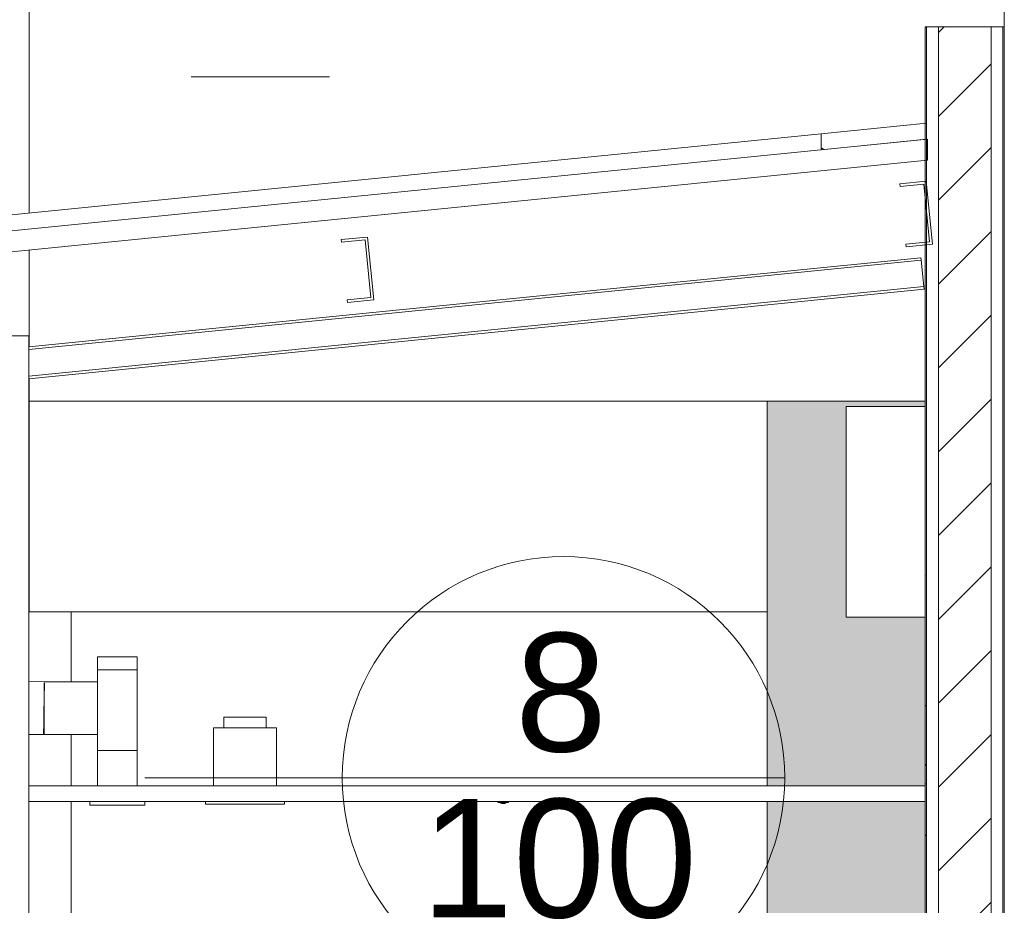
# Model space of a CAD drawing. Header units: metres. Extents: x 3.7 to 90.5, y -1.7 to 14.3.
# Tile 168 of 256: x 64.2 to 66.1, y 8.3 to 10. Entities that reach past the tile are written whole.
import ezdxf

# ---------------------------------------------------------------- set-up
doc = ezdxf.new("R2010")
doc.units = ezdxf.units.M
for name, color, linetype, lineweight in [('A-CLNG', 7, 'Continuous', 18), ('A-DETL-THIN', 7, 'Continuous', 18), ('A-GENM', 7, 'Continuous', 18), ('A-GLAZ-CWMG', 7, 'Continuous', 18), ('A-ROOF', 7, 'Continuous', 18), ('A-ROOF-PATT', 7, 'Continuous', 18), ('A-WALL', 7, 'Continuous', 18), ('A-WALL-PATT', 7, 'Continuous', 18), ('DUTOS', 7, 'Continuous', 18), ('E-LITE-EQPM', 7, 'Continuous', 18), ('FLEXIVEIS', 7, 'Continuous', 18), ('G-IMPT', 7, 'Continuous', 18), ('I-WALL', 7, 'Continuous', 18), ('M-HVAC-DUCT', 7, 'Continuous', 18), ('S-BEAM', 7, 'Continuous', 18), ('S-COLS', 7, 'Continuous', 18)]:
    doc.layers.add(name, color=color, linetype=linetype, lineweight=lineweight)
doc.layers.add('M-HVAC-CDFF-IDEN', color=1, linetype='Continuous', lineweight=9, true_color=0xff0000)
doc.styles.add('Arial_1', font='arial.ttf', dxfattribs={"height": 0.225})
pattern_1 = [(50, (61.611, 8.385), (0.546555, -0.047815), [0.05715, -0.62865]), (355, (61.611, 8.385), (-0.105728, 0.573166), [0.04572, -0.50292]), (100.451, (61.656, 8.381), (0.440828, 0.52535), [0.04857, -0.53427]), (46.184, (61.611, 8.537), (0.813237, -0.12613), [0.08572, -0.94297]), (96.636, (61.678, 8.527), (0.71221, 0.74229), [0.07286, -0.80141]), (351.184, (61.611, 8.537), (0.712217, 0.742274), [0.06858, -0.75438]), (21, (61.687, 8.499), (0.454846, -0.306795), [0.05715, -0.62865]), (326, (61.687, 8.499), (0.185405, 0.55256), [0.04572, -0.50292]), (71.451, (61.725, 8.474), (0.64025, 0.245763), [0.04857, -0.53427]), (37.5, (61.611, 8.385), (0.009261, 0.2536672), [0.02515, -0.47168, 0.02515, -0.48539, -0.50483]), (37.5, (61.611, 8.385), (0.009261, 0.2536672), [-1.007, 0.02515, -0.47968]), (7.5, (61.611, 8.385), (0.200456, 0.300546), [0.02515, -0.26594, 0.02515, -0.46025, -0.19241]), (7.5, (61.611, 8.385), (0.200456, 0.300546), [-0.77648, 0.02515, -0.16726]), (327.5, (61.441, 8.385), (0.406768, -0.0171882), [0.02515, -0.16535, 0.02515, -0.56921, -0.78867]), (327.5, (61.441, 8.385), (0.406768, -0.0171882), [-0.78486, 0.02515, -0.76352]), (317.5, (61.365, 8.385), (0.444383, 0.076279), [0.02515, -0.2225, 0.02515, -0.36957, -0.56007]), (317.5, (61.365, 8.385), (0.444383, 0.076279), [-0.64237, 0.02515, -0.53492])]

# ---------------------------------------------------------------- blocks, each defined once
blk = doc.blocks.new('Rectangular Mullion - 30mm Square-7986579-Corte 2')
at = {"layer": 'A-GLAZ-CWMG'}
for p, q in [((71.7947, 9.7175), (71.7449, 9.7125)), ((71.7449, 9.7125), (71.7454, 9.7075)), ((71.7454, 9.7075), (71.7902, 9.712)), ((71.7902, 9.712), (71.8012, 9.6026)), ((71.8066, 9.5981), (71.7947, 9.7175)), ((71.8012, 9.6026), (71.7564, 9.5981)), ((71.7564, 9.5981), (71.7569, 9.5931)), ((71.7569, 9.5931), (71.8066, 9.5981))]:
    blk.add_line(p, q, dxfattribs=at)
blk = doc.blocks.new('Rectangular Mullion - 30mm Square-7986586-Corte 2')
at = {"layer": 'A-GLAZ-CWMG'}
for p, q in [((70.7341, 9.6114), (70.6844, 9.6065)), ((70.7461, 9.492), (70.7341, 9.6114)), ((70.6844, 9.6065), (70.6849, 9.6015)), ((70.6849, 9.6015), (70.7297, 9.606)), ((70.7297, 9.606), (70.7406, 9.4965)), ((70.7406, 9.4965), (70.6958, 9.492)), ((70.6958, 9.492), (70.6963, 9.4871)), ((70.6963, 9.4871), (70.7461, 9.492))]:
    blk.add_line(p, q, dxfattribs=at)
blk = doc.blocks.new('Rectangular Mullion - 50 x 150mm-8009944-Corte 2')
at = {"layer": 'A-GLAZ-CWMG'}
for p, q in [((70.0914, 9.4028), (71.7849, 9.5721)), ((71.7849, 9.5721), (71.7854, 9.5672)), ((70.0914, 9.3978), (71.7854, 9.5672)), ((71.7854, 9.5672), (71.7903, 9.5174)), ((70.0914, 9.3475), (71.7903, 9.5174)), ((71.7903, 9.5174), (71.7908, 9.5124)), ((70.0914, 9.3425), (71.7908, 9.5124))]:
    blk.add_line(p, q, dxfattribs=at)
blk = doc.blocks.new('Led_Stripe_11805 - Led_Stripe_11805-7525408-Corte 2')
at = {"layer": 'A-GENM'}
for p, q in [((71.0019, 8.54), (70.9819, 8.54)), ((70.9819, 8.54), (70.9819, 8.538)), ((70.9819, 8.538), (71.0019, 8.538)), ((70.9869, 8.538), (70.9869, 8.537)), ((70.9969, 8.537), (70.9869, 8.537)), ((70.9889, 8.537), (70.9889, 8.5365)), ((70.9889, 8.537), (70.9889, 8.5365)), ((70.9889, 8.537), (70.9889, 8.5365)), ((70.9889, 8.537), (70.9889, 8.5365)), ((70.9889, 8.537), (70.9889, 8.5365)), ((70.9889, 8.537), (70.9889, 8.5365)), ((70.9889, 8.537), (70.9889, 8.5365)), ((70.9889, 8.537), (70.9889, 8.5365)), ((70.9889, 8.537), (70.9889, 8.5365)), ((70.9889, 8.537), (70.9889, 8.5365)), ((70.9889, 8.537), (70.9889, 8.5365)), ((70.9889, 8.537), (70.9889, 8.5365)), ((70.9889, 8.537), (70.9889, 8.5365)), ((70.9889, 8.537), (70.9889, 8.5365)), ((70.9889, 8.537), (70.9889, 8.5365)), ((70.9889, 8.537), (70.9889, 8.5365)), ((70.9889, 8.537), (70.9889, 8.5365)), ((70.9889, 8.537), (70.9889, 8.5365)), ((70.9889, 8.537), (70.9889, 8.5365)), ((70.9889, 8.537), (70.9889, 8.5365)), ((70.9889, 8.537), (70.9889, 8.5365)), ((70.9889, 8.537), (70.9889, 8.5365)), ((70.9889, 8.537), (70.9889, 8.5365)), ((70.9889, 8.537), (70.9889, 8.5365)), ((70.9889, 8.537), (70.9889, 8.5365)), ((70.9889, 8.537), (70.9889, 8.5365)), ((70.9889, 8.537), (70.9889, 8.5365)), ((70.9889, 8.537), (70.9889, 8.5365)), ((70.9889, 8.537), (70.9889, 8.5365)), ((70.9889, 8.537), (70.9889, 8.5365)), ((70.9889, 8.537), (70.9889, 8.5365)), ((70.9889, 8.537), (70.9889, 8.5365)), ((70.9889, 8.537), (70.9889, 8.5365)), ((70.9889, 8.537), (70.9889, 8.5365)), ((70.9889, 8.537), (70.9889, 8.5365)), ((70.9889, 8.537), (70.9889, 8.5365)), ((70.9889, 8.537), (70.9889, 8.5365)), ((70.9889, 8.537), (70.9889, 8.5365)), ((70.9889, 8.537), (70.9889, 8.5365)), ((70.9889, 8.537), (70.9889, 8.5365)), ((70.9889, 8.537), (70.9889, 8.5365)), ((70.9889, 8.537), (70.9889, 8.5365)), ((70.9889, 8.537), (70.9889, 8.5365)), ((70.9889, 8.537), (70.9889, 8.5365)), ((70.9889, 8.537), (70.9889, 8.5365)), ((70.9889, 8.537), (70.9889, 8.5365)), ((70.9889, 8.537), (70.9889, 8.5365)), ((70.9889, 8.537), (70.9889, 8.5365)), ((70.9889, 8.537), (70.9889, 8.5365)), ((70.9889, 8.537), (70.9889, 8.5365)), ((70.9889, 8.537), (70.9889, 8.5365)), ((70.9889, 8.537), (70.9889, 8.5365)), ((70.9889, 8.537), (70.9889, 8.5365)), ((70.9889, 8.537), (70.9889, 8.5365)), ((70.9889, 8.537), (70.9889, 8.5365)), ((70.9889, 8.537), (70.9889, 8.5365)), ((70.9889, 8.537), (70.9889, 8.5365)), ((70.9889, 8.537), (70.9889, 8.5365)), ((70.9889, 8.537), (70.9889, 8.5365)), ((70.9889, 8.537), (70.9889, 8.5365)), ((70.9889, 8.537), (70.9889, 8.5365)), ((70.9889, 8.537), (70.9889, 8.5365)), ((70.9889, 8.537), (70.9889, 8.5365)), ((70.9889, 8.537), (70.9889, 8.5365)), ((70.9889, 8.537), (70.9889, 8.5365)), ((70.9889, 8.537), (70.9889, 8.5365)), ((70.9889, 8.537), (70.9889, 8.5365)), ((70.9889, 8.537), (70.9889, 8.5365)), ((70.9889, 8.537), (70.9889, 8.5365)), ((70.9889, 8.537), (70.9889, 8.5365)), ((70.9889, 8.537), (70.9889, 8.5365)), ((70.9889, 8.537), (70.9889, 8.5365)), ((70.9889, 8.537), (70.9889, 8.5365)), ((70.9889, 8.537), (70.9889, 8.5365)), ((70.9889, 8.537), (70.9889, 8.5365)), ((70.9889, 8.537), (70.9889, 8.5365)), ((70.9889, 8.537), (70.9889, 8.5365)), ((70.9889, 8.537), (70.9889, 8.5365)), ((70.9889, 8.537), (70.9889, 8.5365)), ((70.9889, 8.537), (70.9889, 8.5365)), ((70.9889, 8.537), (70.9889, 8.5365)), ((70.9889, 8.537), (70.9889, 8.5365)), ((70.9889, 8.537), (70.9889, 8.5365)), ((70.9889, 8.537), (70.9889, 8.5365)), ((70.9889, 8.537), (70.9889, 8.5365)), ((70.9889, 8.537), (70.9889, 8.5365)), ((70.9889, 8.537), (70.9889, 8.5365)), ((70.9889, 8.537), (70.9889, 8.5365)), ((70.9889, 8.537), (70.9889, 8.5365)), ((70.9889, 8.537), (70.9889, 8.5365)), ((70.9889, 8.537), (70.9889, 8.5365)), ((70.9889, 8.537), (70.9889, 8.5365)), ((70.9889, 8.537), (70.9889, 8.5365)), ((70.9889, 8.537), (70.9889, 8.5365)), ((70.9889, 8.537), (70.9889, 8.5365)), ((70.9889, 8.537), (70.9889, 8.5365)), ((70.9889, 8.537), (70.9889, 8.5365)), ((70.9889, 8.537), (70.9889, 8.5365)), ((70.9889, 8.5365), (70.9919, 8.5365)), ((70.9889, 8.5365), (70.9919, 8.5365)), ((70.9889, 8.5365), (70.9919, 8.5365)), ((70.9889, 8.5365), (70.9919, 8.5365)), ((70.9889, 8.5365), (70.9919, 8.5365)), ((70.9889, 8.5365), (70.9919, 8.5365)), ((70.9889, 8.5365), (70.9919, 8.5365)), ((70.9889, 8.5365), (70.9919, 8.5365)), ((70.9889, 8.5365), (70.9919, 8.5365)), ((70.9889, 8.5365), (70.9919, 8.5365)), ((70.9889, 8.5365), (70.9919, 8.5365)), ((70.9889, 8.5365), (70.9919, 8.5365)), ((70.9889, 8.5365), (70.9919, 8.5365)), ((70.9889, 8.5365), (70.9919, 8.5365)), ((70.9889, 8.5365), (70.9919, 8.5365)), ((70.9889, 8.5365), (70.9919, 8.5365)), ((70.9889, 8.5365), (70.9919, 8.5365)), ((70.9889, 8.5365), (70.9919, 8.5365)), ((70.9889, 8.5365), (70.9919, 8.5365)), ((70.9889, 8.5365), (70.9919, 8.5365)), ((70.9889, 8.5365), (70.9919, 8.5365)), ((70.9889, 8.5365), (70.9919, 8.5365)), ((70.9889, 8.5365), (70.9919, 8.5365)), ((70.9889, 8.5365), (70.9919, 8.5365)), ((70.9889, 8.5365), (70.9919, 8.5365)), ((70.9889, 8.5365), (70.9919, 8.5365)), ((70.9889, 8.5365), (70.9919, 8.5365)), ((70.9889, 8.5365), (70.9919, 8.5365)), ((70.9889, 8.5365), (70.9919, 8.5365)), ((70.9889, 8.5365), (70.9919, 8.5365)), ((70.9889, 8.5365), (70.9919, 8.5365)), ((70.9889, 8.5365), (70.9919, 8.5365)), ((70.9889, 8.5365), (70.9919, 8.5365)), ((70.9889, 8.5365), (70.9919, 8.5365)), ((70.9889, 8.5365), (70.9919, 8.5365)), ((70.9889, 8.5365), (70.9919, 8.5365)), ((70.9889, 8.5365), (70.9919, 8.5365)), ((70.9889, 8.5365), (70.9919, 8.5365)), ((70.9889, 8.5365), (70.9919, 8.5365)), ((70.9889, 8.5365), (70.9919, 8.5365)), ((70.9889, 8.5365), (70.9919, 8.5365)), ((70.9889, 8.5365), (70.9919, 8.5365)), ((70.9889, 8.5365), (70.9919, 8.5365)), ((70.9889, 8.5365), (70.9919, 8.5365)), ((70.9889, 8.5365), (70.9919, 8.5365)), ((70.9889, 8.5365), (70.9919, 8.5365)), ((70.9889, 8.5365), (70.9919, 8.5365)), ((70.9889, 8.5365), (70.9919, 8.5365)), ((70.9889, 8.5365), (70.9919, 8.5365)), ((70.9889, 8.5365), (70.9919, 8.5365)), ((70.9889, 8.5365), (70.9919, 8.5365)), ((70.9889, 8.5365), (70.9919, 8.5365)), ((70.9889, 8.5365), (70.9919, 8.5365)), ((70.9889, 8.5365), (70.9919, 8.5365)), ((70.9889, 8.5365), (70.9919, 8.5365)), ((70.9889, 8.5365), (70.9919, 8.5365)), ((70.9889, 8.5365), (70.9919, 8.5365)), ((70.9889, 8.5365), (70.9919, 8.5365)), ((70.9889, 8.5365), (70.9919, 8.5365)), ((70.9889, 8.5365), (70.9919, 8.5365)), ((70.9889, 8.5365), (70.9919, 8.5365)), ((70.9889, 8.5365), (70.9919, 8.5365)), ((70.9889, 8.5365), (70.9919, 8.5365)), ((70.9889, 8.5365), (70.9919, 8.5365)), ((70.9889, 8.5365), (70.9919, 8.5365)), ((70.9889, 8.5365), (70.9919, 8.5365)), ((70.9889, 8.5365), (70.9919, 8.5365)), ((70.9889, 8.5365), (70.9919, 8.5365)), ((70.9889, 8.5365), (70.9919, 8.5365)), ((70.9889, 8.5365), (70.9919, 8.5365)), ((70.9889, 8.5365), (70.9919, 8.5365)), ((70.9889, 8.5365), (70.9919, 8.5365)), ((70.9889, 8.5365), (70.9919, 8.5365)), ((70.9889, 8.5365), (70.9919, 8.5365)), ((70.9889, 8.5365), (70.9919, 8.5365)), ((70.9889, 8.5365), (70.9919, 8.5365)), ((70.9889, 8.5365), (70.9919, 8.5365)), ((70.9889, 8.5365), (70.9919, 8.5365)), ((70.9889, 8.5365), (70.9919, 8.5365)), ((70.9889, 8.5365), (70.9919, 8.5365)), ((70.9889, 8.5365), (70.9919, 8.5365)), ((70.9889, 8.5365), (70.9919, 8.5365)), ((70.9889, 8.5365), (70.9919, 8.5365)), ((70.9889, 8.5365), (70.9919, 8.5365)), ((70.9889, 8.5365), (70.9919, 8.5365)), ((70.9889, 8.5365), (70.9919, 8.5365)), ((70.9889, 8.5365), (70.9919, 8.5365)), ((70.9889, 8.5365), (70.9919, 8.5365)), ((70.9889, 8.5365), (70.9919, 8.5365)), ((70.9889, 8.5365), (70.9919, 8.5365)), ((70.9889, 8.5365), (70.9919, 8.5365)), ((70.9889, 8.5365), (70.9919, 8.5365)), ((70.9889, 8.5365), (70.9919, 8.5365)), ((70.9889, 8.5365), (70.9919, 8.5365)), ((70.9889, 8.5365), (70.9919, 8.5365)), ((70.9889, 8.5365), (70.9919, 8.5365)), ((70.9889, 8.5365), (70.9919, 8.5365)), ((70.9889, 8.5365), (70.9919, 8.5365)), ((70.9919, 8.5365), (70.995, 8.5365)), ((70.9919, 8.5365), (70.995, 8.5365)), ((70.9919, 8.5365), (70.995, 8.5365)), ((70.9919, 8.5365), (70.995, 8.5365)), ((70.9919, 8.5365), (70.995, 8.5365)), ((70.9919, 8.5365), (70.995, 8.5365)), ((70.9919, 8.5365), (70.995, 8.5365)), ((70.9919, 8.5365), (70.995, 8.5365)), ((70.9919, 8.5365), (70.995, 8.5365)), ((70.9919, 8.5365), (70.995, 8.5365)), ((70.9919, 8.5365), (70.995, 8.5365)), ((70.9919, 8.5365), (70.995, 8.5365)), ((70.9919, 8.5365), (70.995, 8.5365)), ((70.9919, 8.5365), (70.995, 8.5365)), ((70.9919, 8.5365), (70.995, 8.5365)), ((70.9919, 8.5365), (70.995, 8.5365)), ((70.9919, 8.5365), (70.995, 8.5365)), ((70.9919, 8.5365), (70.995, 8.5365)), ((70.9919, 8.5365), (70.995, 8.5365)), ((70.9919, 8.5365), (70.995, 8.5365)), ((70.9919, 8.5365), (70.995, 8.5365)), ((70.9919, 8.5365), (70.995, 8.5365)), ((70.9919, 8.5365), (70.995, 8.5365)), ((70.9919, 8.5365), (70.995, 8.5365)), ((70.9919, 8.5365), (70.995, 8.5365)), ((70.9919, 8.5365), (70.995, 8.5365)), ((70.9919, 8.5365), (70.995, 8.5365)), ((70.9919, 8.5365), (70.995, 8.5365)), ((70.9919, 8.5365), (70.995, 8.5365)), ((70.9919, 8.5365), (70.995, 8.5365)), ((70.9919, 8.5365), (70.995, 8.5365)), ((70.9919, 8.5365), (70.995, 8.5365)), ((70.9919, 8.5365), (70.995, 8.5365)), ((70.9919, 8.5365), (70.995, 8.5365)), ((70.9919, 8.5365), (70.995, 8.5365)), ((70.9919, 8.5365), (70.995, 8.5365)), ((70.9919, 8.5365), (70.995, 8.5365)), ((70.9919, 8.5365), (70.995, 8.5365)), ((70.9919, 8.5365), (70.995, 8.5365)), ((70.9919, 8.5365), (70.995, 8.5365)), ((70.9919, 8.5365), (70.995, 8.5365)), ((70.9919, 8.5365), (70.995, 8.5365)), ((70.9919, 8.5365), (70.995, 8.5365)), ((70.9919, 8.5365), (70.995, 8.5365)), ((70.9919, 8.5365), (70.995, 8.5365)), ((70.9919, 8.5365), (70.995, 8.5365)), ((70.9919, 8.5365), (70.995, 8.5365)), ((70.9919, 8.5365), (70.995, 8.5365)), ((70.9919, 8.5365), (70.995, 8.5365)), ((70.9919, 8.5365), (70.995, 8.5365)), ((70.9919, 8.5365), (70.995, 8.5365)), ((70.9919, 8.5365), (70.995, 8.5365)), ((70.9919, 8.5365), (70.995, 8.5365)), ((70.9919, 8.5365), (70.995, 8.5365)), ((70.9919, 8.5365), (70.995, 8.5365)), ((70.9919, 8.5365), (70.995, 8.5365)), ((70.9919, 8.5365), (70.995, 8.5365)), ((70.9919, 8.5365), (70.995, 8.5365)), ((70.9919, 8.5365), (70.995, 8.5365)), ((70.9919, 8.5365), (70.995, 8.5365)), ((70.9919, 8.5365), (70.995, 8.5365)), ((70.9919, 8.5365), (70.995, 8.5365)), ((70.9919, 8.5365), (70.995, 8.5365)), ((70.9919, 8.5365), (70.995, 8.5365)), ((70.9919, 8.5365), (70.995, 8.5365)), ((70.9919, 8.5365), (70.995, 8.5365)), ((70.9919, 8.5365), (70.995, 8.5365)), ((70.9919, 8.5365), (70.995, 8.5365)), ((70.9919, 8.5365), (70.995, 8.5365)), ((70.9919, 8.5365), (70.995, 8.5365)), ((70.9919, 8.5365), (70.995, 8.5365)), ((70.9919, 8.5365), (70.995, 8.5365)), ((70.9919, 8.5365), (70.995, 8.5365)), ((70.9919, 8.5365), (70.995, 8.5365)), ((70.9919, 8.5365), (70.995, 8.5365)), ((70.9919, 8.5365), (70.995, 8.5365)), ((70.9919, 8.5365), (70.995, 8.5365)), ((70.9919, 8.5365), (70.995, 8.5365)), ((70.9919, 8.5365), (70.995, 8.5365)), ((70.9919, 8.5365), (70.995, 8.5365)), ((70.9919, 8.5365), (70.995, 8.5365)), ((70.9919, 8.5365), (70.995, 8.5365)), ((70.9919, 8.5365), (70.995, 8.5365)), ((70.9919, 8.5365), (70.995, 8.5365)), ((70.9919, 8.5365), (70.995, 8.5365)), ((70.9919, 8.5365), (70.995, 8.5365)), ((70.9919, 8.5365), (70.995, 8.5365)), ((70.9919, 8.5365), (70.995, 8.5365)), ((70.9919, 8.5365), (70.995, 8.5365)), ((70.9919, 8.5365), (70.995, 8.5365)), ((70.9919, 8.5365), (70.995, 8.5365)), ((70.9919, 8.5365), (70.995, 8.5365)), ((70.9919, 8.5365), (70.995, 8.5365)), ((70.9919, 8.5365), (70.995, 8.5365)), ((70.9919, 8.5365), (70.995, 8.5365)), ((70.9919, 8.5365), (70.995, 8.5365)), ((70.9919, 8.5365), (70.995, 8.5365)), ((70.9919, 8.5365), (70.995, 8.5365)), ((70.995, 8.5365), (70.995, 8.537)), ((70.995, 8.5365), (70.995, 8.537)), ((70.995, 8.5365), (70.995, 8.537)), ((70.995, 8.5365), (70.995, 8.537)), ((70.995, 8.5365), (70.995, 8.537)), ((70.995, 8.5365), (70.995, 8.537)), ((70.995, 8.5365), (70.995, 8.537)), ((70.995, 8.5365), (70.995, 8.537)), ((70.995, 8.5365), (70.995, 8.537)), ((70.995, 8.5365), (70.995, 8.537)), ((70.995, 8.5365), (70.995, 8.537)), ((70.995, 8.5365), (70.995, 8.537)), ((70.995, 8.5365), (70.995, 8.537)), ((70.995, 8.5365), (70.995, 8.537)), ((70.995, 8.5365), (70.995, 8.537)), ((70.995, 8.5365), (70.995, 8.537)), ((70.995, 8.5365), (70.995, 8.537)), ((70.995, 8.5365), (70.995, 8.537)), ((70.995, 8.5365), (70.995, 8.537)), ((70.995, 8.5365), (70.995, 8.537)), ((70.995, 8.5365), (70.995, 8.537)), ((70.995, 8.5365), (70.995, 8.537)), ((70.995, 8.5365), (70.995, 8.537)), ((70.995, 8.5365), (70.995, 8.537)), ((70.995, 8.5365), (70.995, 8.537)), ((70.995, 8.5365), (70.995, 8.537)), ((70.995, 8.5365), (70.995, 8.537)), ((70.995, 8.5365), (70.995, 8.537)), ((70.995, 8.5365), (70.995, 8.537)), ((70.995, 8.5365), (70.995, 8.537)), ((70.995, 8.5365), (70.995, 8.537)), ((70.995, 8.5365), (70.995, 8.537)), ((70.995, 8.5365), (70.995, 8.537)), ((70.995, 8.5365), (70.995, 8.537)), ((70.995, 8.5365), (70.995, 8.537)), ((70.995, 8.5365), (70.995, 8.537)), ((70.995, 8.5365), (70.995, 8.537)), ((70.995, 8.5365), (70.995, 8.537)), ((70.995, 8.5365), (70.995, 8.537)), ((70.995, 8.5365), (70.995, 8.537)), ((70.995, 8.5365), (70.995, 8.537)), ((70.995, 8.5365), (70.995, 8.537)), ((70.995, 8.5365), (70.995, 8.537)), ((70.995, 8.5365), (70.995, 8.537)), ((70.995, 8.5365), (70.995, 8.537)), ((70.995, 8.5365), (70.995, 8.537)), ((70.995, 8.5365), (70.995, 8.537)), ((70.995, 8.5365), (70.995, 8.537)), ((70.995, 8.5365), (70.995, 8.537)), ((70.995, 8.5365), (70.995, 8.537)), ((70.995, 8.5365), (70.995, 8.537)), ((70.995, 8.5365), (70.995, 8.537)), ((70.995, 8.5365), (70.995, 8.537)), ((70.995, 8.5365), (70.995, 8.537)), ((70.995, 8.5365), (70.995, 8.537)), ((70.995, 8.5365), (70.995, 8.537)), ((70.995, 8.5365), (70.995, 8.537)), ((70.995, 8.5365), (70.995, 8.537)), ((70.995, 8.5365), (70.995, 8.537)), ((70.995, 8.5365), (70.995, 8.537)), ((70.995, 8.5365), (70.995, 8.537)), ((70.995, 8.5365), (70.995, 8.537)), ((70.995, 8.5365), (70.995, 8.537)), ((70.995, 8.5365), (70.995, 8.537)), ((70.995, 8.5365), (70.995, 8.537)), ((70.995, 8.5365), (70.995, 8.537)), ((70.995, 8.5365), (70.995, 8.537)), ((70.995, 8.5365), (70.995, 8.537)), ((70.995, 8.5365), (70.995, 8.537)), ((70.995, 8.5365), (70.995, 8.537)), ((70.995, 8.5365), (70.995, 8.537)), ((70.995, 8.5365), (70.995, 8.537)), ((70.995, 8.5365), (70.995, 8.537)), ((70.995, 8.5365), (70.995, 8.537)), ((70.995, 8.5365), (70.995, 8.537)), ((70.995, 8.5365), (70.995, 8.537)), ((70.995, 8.5365), (70.995, 8.537)), ((70.995, 8.5365), (70.995, 8.537)), ((70.995, 8.5365), (70.995, 8.537)), ((70.995, 8.5365), (70.995, 8.537)), ((70.995, 8.5365), (70.995, 8.537)), ((70.995, 8.5365), (70.995, 8.537)), ((70.995, 8.5365), (70.995, 8.537)), ((70.995, 8.5365), (70.995, 8.537)), ((70.995, 8.5365), (70.995, 8.537)), ((70.995, 8.5365), (70.995, 8.537)), ((70.995, 8.5365), (70.995, 8.537)), ((70.995, 8.5365), (70.995, 8.537)), ((70.995, 8.5365), (70.995, 8.537)), ((70.995, 8.5365), (70.995, 8.537)), ((70.995, 8.5365), (70.995, 8.537)), ((70.995, 8.5365), (70.995, 8.537)), ((70.995, 8.5365), (70.995, 8.537)), ((70.995, 8.5365), (70.995, 8.537)), ((70.995, 8.5365), (70.995, 8.537)), ((70.995, 8.5365), (70.995, 8.537)), ((70.995, 8.5365), (70.995, 8.537)), ((70.995, 8.5365), (70.995, 8.537)), ((70.9969, 8.537), (70.9969, 8.538)), ((71.0019, 8.538), (71.0019, 8.54))]:
    blk.add_line(p, q, dxfattribs=at)
blk = doc.blocks.new('Light_-_LED_Recessed_fixture_-_Double_19510 - Light_-_LED_Recessed_fixture_-_Double_19510-7454400-Corte 2')
at = {"layer": 'E-LITE-EQPM'}
for p, q in [((70.4617, 8.7), (70.5417, 8.7)), ((70.4617, 8.68), (70.4617, 8.7)), ((70.5417, 8.68), (70.5417, 8.7)), ((70.4417, 8.68), (70.5617, 8.68)), ((70.4417, 8.57), (70.4417, 8.68)), ((70.5617, 8.57), (70.5617, 8.68)), ((70.4267, 8.54), (70.4267, 8.535)), ((70.5767, 8.535), (70.4267, 8.535)), ((70.5767, 8.535), (70.5767, 8.54))]:
    blk.add_line(p, q, dxfattribs=at)
blk = doc.blocks.new('4 GRE - ESCOLA DE CINEMA E AUDIOVISUAL CINE REX R07_rvt-2-Corte 2')
at = {"layer": 'A-ROOF-PATT', "true_color": 0x808080}
h = blk.add_hatch(dxfattribs=at)
h.set_pattern_fill('FP_18', color=8, style=0, pattern_type=2)
h.set_pattern_definition(pattern_1)
h.paths.add_polyline_path([(71.5954, 9.7771), (71.7954, 9.7971), (71.7954, 9.8272), (71.5954, 9.8072)])
at = {"layer": 'A-WALL-PATT', "true_color": 0x808080}
h = blk.add_hatch(dxfattribs=at)
h.set_pattern_fill('FP_18', color=8, style=0, pattern_type=2)
h.set_pattern_definition(pattern_1)
h.paths.add_polyline_path([(71.7931, 4.2056), (71.7956, 4.2056), (71.7956, 10.0101), (71.7931, 10.0101), (71.7931, 4.5917)])
h = blk.add_hatch(dxfattribs=at)
h.set_pattern_fill('FP_19', color=8, style=0, pattern_type=2)
h.set_pattern_definition([(45, (61.611, 8.385), (-0.0795495, 0.0795495), [])])
h.paths.add_polyline_path([(71.9181, 4.2056), (71.9181, 10.0101), (71.8181, 10.0101), (71.8181, 4.2056)])
h = blk.add_hatch(dxfattribs=at)
h.set_pattern_fill('FP_18', color=8, style=0, pattern_type=2)
h.set_pattern_definition(pattern_1)
h.paths.add_polyline_path([(71.9406, 4.2056), (71.9431, 4.2056), (71.9431, 10.0101), (71.9406, 10.0101), (71.9406, 4.5917)])
at = {"layer": 'S-COLS'}
h = blk.add_hatch(dxfattribs=at)
h.set_pattern_fill('FP_21', color=256, style=0, pattern_type=2)
h.set_pattern_definition([(50, (61.611, 8.385), (0.273274, -0.0239114), [0.02857, -0.31432]), (355, (61.611, 8.385), (-0.0528634, 0.286588), [0.02286, -0.25146]), (100.451, (61.633, 8.383), (0.220418, 0.2626804), [0.02429, -0.26714]), (46.184, (61.611, 8.461), (0.4066185, -0.0630575), [0.04286, -0.47149]), (96.636, (61.645, 8.456), (0.356107, 0.371139), [0.03643, -0.4007]), (351.184, (61.611, 8.461), (0.356108, 0.371137), [0.03429, -0.37719]), (21, (61.649, 8.442), (0.2274184, -0.1533992), [0.02857, -0.31432]), (326, (61.649, 8.442), (0.092705, 0.276284), [0.02286, -0.25146]), (71.451, (61.668, 8.429), (0.320132, 0.1228847), [0.02429, -0.26714]), (37.5, (61.611, 8.385), (0.0046375, 0.1268327), [0.00251, -0.2459, 0.00251, -0.25276, -0.25241]), (37.5, (61.611, 8.385), (0.0046375, 0.1268327), [-0.50368, 0.00251, -0.2499]), (7.5, (61.611, 8.385), (0.1002335, 0.1502687), [0.00251, -0.14303, 0.00251, -0.24018, -0.0962]), (7.5, (61.611, 8.385), (0.1002335, 0.1502687), [-0.38824, 0.00251, -0.09369]), (327.5, (61.526, 8.385), (0.2033841, -0.0085941), [0.00251, -0.09274, 0.00251, -0.29467, -0.39434]), (327.5, (61.526, 8.385), (0.2033841, -0.0085941), [-0.39243, 0.00251, -0.39182]), (317.5, (61.488, 8.385), (0.2221916, 0.0381397), [0.00251, -0.12131, 0.00251, -0.19484, -0.28004]), (317.5, (61.488, 8.385), (0.2221916, 0.0381397), [-0.32118, 0.00251, -0.27752])])
h.paths.add_polyline_path([(71.537, -1.3429), (71.7931, -1.3429), (71.7931, -0.49), (71.7419, -0.49), (71.7419, -0.45), (71.6485, -0.45), (71.6485, -0.26), (71.4931, -0.26), (71.4931, -1.3429)])
h.paths.add_polyline_path([(71.4931, 1.46), (71.7419, 1.46), (71.7419, 2.36), (71.4931, 2.36), (71.4931, 1.6244)])
h.paths.add_polyline_path([(71.7419, 2.39), (71.7419, 2.61), (71.6431, 2.61), (71.6431, 2.89), (71.4931, 2.89), (71.4931, 2.39), (71.6739, 2.39)])
h.paths.add_polyline_path([(71.7419, 5.5175), (71.7931, 5.5175), (71.7927, 5.63), (71.6431, 5.63), (71.6431, 5.91), (71.4931, 5.91), (71.4931, 5.55), (71.7419, 5.55), (71.7419, 5.52)])
h.paths.add_polyline_path([(71.4931, 3.02), (71.7419, 3.02), (71.7419, 5.5175), (71.4931, 5.5175), (71.4931, 3.1081)])
h.paths.add_polyline_path([(71.4931, 7.24), (71.6535, 7.24), (71.6535, 7.3105), (71.6662, 7.3107), (71.6813, 7.2593), (71.6815, 7.2529), (71.7063, 7.2485), (71.7063, 7.24), (71.7931, 7.24), (71.7931, 8.54), (71.4931, 8.54), (71.4931, 7.559)])
h.paths.add_polyline_path([(71.5603, 8.57), (71.7931, 8.57), (71.7931, 8.89), (71.6431, 8.89), (71.6431, 9.29), (71.7931, 9.29), (71.7931, 9.3), (71.4931, 9.3), (71.4931, 8.57), (71.5529, 8.57)])
at = {"layer": 'A-CLNG'}
for p, q in [((71.7931, 8.57), (70.0914, 8.57)), ((70.0914, 8.57), (70.0914, 8.54)), ((71.7931, 8.54), (71.7931, 8.57)), ((70.0914, 8.54), (71.7931, 8.54))]:
    blk.add_line(p, q, dxfattribs=at)
at = {"layer": 'A-ROOF'}
for p, q in [((71.7954, 9.8272), (71.5954, 9.8072)), ((71.7954, 9.7971), (71.7954, 9.8272)), ((71.7975, 9.7973), (68.7021, 9.4877)), ((69.8243, 9.6301), (71.5954, 9.8072)), ((71.5954, 9.8072), (71.5954, 9.7771)), ((71.5954, 9.7771), (71.7954, 9.7971)), ((71.7975, 9.7571), (71.7975, 9.7973)), ((68.7021, 9.4475), (71.7975, 9.7571))]:
    blk.add_line(p, q, dxfattribs=at)
at = {"layer": 'A-WALL'}
for p, q in [((71.9431, 10.0101), (71.9431, 10.8347)), ((70.0919, 10.7051), (70.0919, 9.6569)), ((71.9431, 10.0101), (71.7931, 10.0101)), ((71.7931, 10.0101), (71.7931, 4.2056)), ((71.7956, 4.2056), (71.7956, 10.0101)), ((71.8181, 4.2056), (71.8181, 10.0101)), ((71.9181, 4.2056), (71.9181, 10.0101)), ((71.9406, 4.2056), (71.9406, 10.0101)), ((71.9431, 4.2056), (71.9431, 10.0101)), ((70.0919, 9.5865), (70.0919, 9.4028)), ((70.0919, 9.3425), (70.0919, 8.9)), ((70.0914, 8.9), (70.1714, 8.9)), ((70.1714, 8.9), (70.1714, 8.7671)), ((70.1714, 8.6671), (70.1714, 8.57)), ((70.1714, 8.54), (70.1714, 6.04))]:
    blk.add_line(p, q, dxfattribs=at)
at = {"layer": 'I-WALL'}
for p, q in [((70.0914, 9.4241), (70.0214, 9.4241)), ((70.0914, 8.14), (70.0914, 9.4241))]:
    blk.add_line(p, q, dxfattribs=at)
at = {"layer": 'S-BEAM'}
for p, q in [((70.0914, 9.3), (71.4931, 9.3)), ((70.1714, 8.9), (71.4931, 8.9))]:
    blk.add_line(p, q, dxfattribs=at)
at = {"layer": 'S-COLS'}
for p, q in [((71.4931, 9.3), (71.4931, 8.57)), ((71.7931, 9.3), (71.4931, 9.3)), ((71.4931, 8.54), (71.4931, 7.24))]:
    blk.add_line(p, q, dxfattribs=at)
at = {"layer": 'A-GENM', "lineweight": 18}
blk.add_blockref('Led_Stripe_11805 - Led_Stripe_11805-7525408-Corte 2', (0, 0), dxfattribs=at)
at = {"layer": 'A-GLAZ-CWMG', "lineweight": 18}
for name in ['Rectangular Mullion - 30mm Square-7986579-Corte 2', 'Rectangular Mullion - 30mm Square-7986586-Corte 2', 'Rectangular Mullion - 50 x 150mm-8009944-Corte 2']:
    blk.add_blockref(name, (0, 0), dxfattribs=at)
at = {"layer": 'E-LITE-EQPM', "lineweight": 18}
blk.add_blockref('Light_-_LED_Recessed_fixture_-_Double_19510 - Light_-_LED_Recessed_fixture_-_Double_19510-7454400-Corte 2', (0, 0), dxfattribs=at)
blk = doc.blocks.new('Family - V322-300244-Corte 2')
at = {"layer": 'S-BEAM'}
for p, q in [((71.7931, 9.29), (71.6431, 9.29)), ((71.6431, 9.29), (71.6431, 8.89)), ((71.7931, 8.89), (71.7931, 9.29)), ((71.6431, 8.89), (71.7931, 8.89))]:
    blk.add_line(p, q, dxfattribs=at)
blk = doc.blocks.new('ESTRUTURAL CINE REX _011_IFC-2-Corte 2')
at = {"layer": 'S-BEAM', "lineweight": 18}
blk.add_blockref('Family - V322-300244-Corte 2', (0, 0), dxfattribs=at)
blk = doc.blocks.new('AH-0-AG 225x75 - TROX_AH-0-AG_225x75_dxf_QMODEL_916299a9_f66b_46ba_af9d_4a70e7dbf2f8-898152-Corte 2')
at = {"layer": 'G-IMPT', "color": 1, "true_color": 0xff0000}
for p, q in [((70.2218, 8.57), (70.2218, 8.637)), ((70.2968, 8.637), (70.2218, 8.637)), ((70.2218, 8.57), (70.2218, 8.637)), ((70.2968, 8.637), (70.2218, 8.637)), ((70.2968, 8.637), (70.2968, 8.57)), ((70.2968, 8.637), (70.2968, 8.57)), ((70.2969, 8.616), (70.2969, 8.588)), ((70.2969, 8.616), (70.2969, 8.588)), ((70.297, 8.6095), (70.297, 8.6096)), ((70.297, 8.6096), (70.297, 8.6095)), ((70.297, 8.6095), (70.297, 8.6093)), ((70.297, 8.6093), (70.297, 8.6095)), ((70.297, 8.6093), (70.297, 8.6089)), ((70.297, 8.6089), (70.297, 8.6093)), ((70.297, 8.609), (70.297, 8.6091)), ((70.297, 8.6091), (70.297, 8.609)), ((70.297, 8.609), (70.297, 8.6086)), ((70.297, 8.6086), (70.297, 8.609)), ((70.297, 8.6089), (70.297, 8.6084)), ((70.297, 8.6084), (70.297, 8.6089)), ((70.297, 8.6088), (70.297, 8.606)), ((70.297, 8.6088), (70.297, 8.606)), ((70.297, 8.6088), (70.297, 8.6088)), ((70.297, 8.6088), (70.297, 8.6088)), ((70.297, 8.6088), (70.297, 8.6086)), ((70.297, 8.6086), (70.297, 8.6088)), ((70.297, 8.6086), (70.297, 8.6087)), ((70.297, 8.6087), (70.297, 8.6087)), ((70.297, 8.606), (70.297, 8.6087)), ((70.297, 8.6087), (70.297, 8.5967)), ((70.297, 8.5967), (70.297, 8.6087)), ((70.297, 8.6084), (70.297, 8.6086)), ((70.297, 8.6086), (70.297, 8.6076)), ((70.297, 8.6086), (70.297, 8.6076)), ((70.297, 8.6086), (70.297, 8.608)), ((70.297, 8.608), (70.297, 8.6086)), ((70.297, 8.6086), (70.297, 8.6083)), ((70.297, 8.6083), (70.297, 8.6086)), ((70.297, 8.6081), (70.297, 8.6084)), ((70.297, 8.6084), (70.297, 8.6079)), ((70.297, 8.6079), (70.297, 8.6084)), ((70.297, 8.6083), (70.297, 8.6079)), ((70.297, 8.6079), (70.297, 8.6083)), ((70.297, 8.6076), (70.297, 8.6081)), ((70.297, 8.608), (70.297, 8.6081)), ((70.297, 8.608), (70.297, 8.6081)), ((70.297, 8.6071), (70.297, 8.6081)), ((70.297, 8.6078), (70.297, 8.608)), ((70.297, 8.608), (70.297, 8.608)), ((70.297, 8.608), (70.297, 8.6072)), ((70.297, 8.6072), (70.297, 8.608)), ((70.297, 8.6079), (70.297, 8.6075)), ((70.297, 8.6079), (70.297, 8.6072)), ((70.297, 8.6072), (70.297, 8.6079)), ((70.297, 8.6075), (70.297, 8.6079)), ((70.297, 8.6077), (70.297, 8.6078)), ((70.297, 8.6074), (70.297, 8.6077)), ((70.297, 8.607), (70.297, 8.6076)), ((70.297, 8.6075), (70.297, 8.6069)), ((70.297, 8.6069), (70.297, 8.6075)), ((70.297, 8.6072), (70.297, 8.6074)), ((70.297, 8.6074), (70.297, 8.6064)), ((70.297, 8.6074), (70.297, 8.6064)), ((70.297, 8.6069), (70.297, 8.6072)), ((70.297, 8.6072), (70.297, 8.6062)), ((70.297, 8.6062), (70.297, 8.6072)), ((70.297, 8.6072), (70.297, 8.6065)), ((70.297, 8.6065), (70.297, 8.6072)), ((70.297, 8.607), (70.297, 8.6071)), ((70.297, 8.607), (70.297, 8.6071)), ((70.297, 8.6071), (70.297, 8.6037)), ((70.297, 8.6071), (70.297, 8.6037)), ((70.297, 8.6063), (70.297, 8.607)), ((70.297, 8.6069), (70.297, 8.607)), ((70.297, 8.6066), (70.297, 8.6069)), ((70.297, 8.6067), (70.297, 8.6069)), ((70.297, 8.6069), (70.297, 8.6064)), ((70.297, 8.6064), (70.297, 8.6069)), ((70.297, 8.6065), (70.297, 8.6067)), ((70.297, 8.6064), (70.297, 8.6066)), ((70.297, 8.6063), (70.297, 8.6065)), ((70.297, 8.6065), (70.297, 8.6058)), ((70.297, 8.6058), (70.297, 8.6065)), ((70.297, 8.6061), (70.297, 8.6064)), ((70.297, 8.6064), (70.297, 8.6058)), ((70.297, 8.6058), (70.297, 8.6064)), ((70.297, 8.6056), (70.297, 8.6063)), ((70.297, 8.6061), (70.297, 8.6063)), ((70.297, 8.6063), (70.297, 8.6053)), ((70.297, 8.6063), (70.297, 8.6053)), ((70.297, 8.6062), (70.297, 8.6051)), ((70.297, 8.6051), (70.297, 8.6062)), ((70.297, 8.606), (70.297, 8.6061)), ((70.297, 8.6058), (70.297, 8.6061)), ((70.297, 8.6059), (70.297, 8.606)), ((70.297, 8.606), (70.297, 8.606)), ((70.297, 8.606), (70.297, 8.6059)), ((70.297, 8.606), (70.297, 8.6027)), ((70.297, 8.606), (70.297, 8.6027)), ((70.297, 8.606), (70.297, 8.5966)), ((70.297, 8.606), (70.297, 8.5966)), ((70.297, 8.6057), (70.297, 8.6059)), ((70.297, 8.6059), (70.297, 8.6059)), ((70.297, 8.6059), (70.297, 8.6059)), ((70.297, 8.6059), (70.297, 8.6059)), ((70.297, 8.6059), (70.297, 8.6057)), ((70.297, 8.6057), (70.297, 8.6059)), ((70.297, 8.6056), (70.297, 8.6058)), ((70.297, 8.6058), (70.297, 8.6052)), ((70.297, 8.6058), (70.297, 8.605)), ((70.297, 8.6052), (70.297, 8.6058)), ((70.297, 8.605), (70.297, 8.6058)), ((70.297, 8.6056), (70.297, 8.6057)), ((70.297, 8.6057), (70.297, 8.6054)), ((70.297, 8.6054), (70.297, 8.6057)), ((70.297, 8.6048), (70.297, 8.6056)), ((70.297, 8.6053), (70.297, 8.6056)), ((70.297, 8.6053), (70.297, 8.6056)), ((70.297, 8.6055), (70.297, 8.6037)), ((70.297, 8.6054), (70.297, 8.605)), ((70.297, 8.605), (70.297, 8.6054)), ((70.297, 8.6051), (70.297, 8.6053)), ((70.297, 8.6052), (70.297, 8.6053)), ((70.297, 8.6052), (70.297, 8.6037)), ((70.297, 8.6052), (70.297, 8.6046)), ((70.297, 8.6046), (70.297, 8.6052)), ((70.297, 8.6048), (70.297, 8.6051)), ((70.297, 8.6051), (70.297, 8.6039)), ((70.297, 8.6039), (70.297, 8.6051)), ((70.297, 8.605), (70.297, 8.6045)), ((70.297, 8.6045), (70.297, 8.605)), ((70.297, 8.605), (70.297, 8.6043)), ((70.297, 8.6043), (70.297, 8.605)), ((70.297, 8.6049), (70.297, 8.6042)), ((70.297, 8.6049), (70.297, 8.6042)), ((70.297, 8.604), (70.297, 8.6048)), ((70.297, 8.6045), (70.297, 8.6048)), ((70.297, 8.6046), (70.297, 8.6041)), ((70.297, 8.6041), (70.297, 8.6046)), ((70.297, 8.6042), (70.297, 8.6045)), ((70.297, 8.6045), (70.297, 8.6039)), ((70.297, 8.6039), (70.297, 8.6045)), ((70.297, 8.6043), (70.297, 8.6037)), ((70.297, 8.6037), (70.297, 8.6043)), ((70.297, 8.6039), (70.297, 8.6042)), ((70.297, 8.6037), (70.297, 8.6041)), ((70.297, 8.6041), (70.297, 8.6036)), ((70.297, 8.6032), (70.297, 8.604)), ((70.297, 8.6036), (70.297, 8.6039)), ((70.297, 8.6039), (70.297, 8.6032)), ((70.297, 8.6039), (70.297, 8.6026)), ((70.297, 8.6026), (70.297, 8.6039)), ((70.297, 8.6032), (70.297, 8.6039)), ((70.297, 8.6037), (70.297, 8.6032)), ((70.297, 8.6037), (70.297, 8.6031)), ((70.297, 8.6031), (70.297, 8.6037)), ((70.297, 8.6034), (70.297, 8.6036)), ((70.297, 8.6036), (70.297, 8.6032)), ((70.297, 8.6032), (70.297, 8.6034)), ((70.297, 8.603), (70.297, 8.6032)), ((70.297, 8.6025), (70.297, 8.6032)), ((70.297, 8.6032), (70.297, 8.6026)), ((70.297, 8.6026), (70.297, 8.6032)), ((70.297, 8.6032), (70.297, 8.6029)), ((70.297, 8.6029), (70.297, 8.6032)), ((70.297, 8.6031), (70.297, 8.6026)), ((70.297, 8.6026), (70.297, 8.6031)), ((70.297, 8.603), (70.297, 8.6027)), ((70.297, 8.6027), (70.297, 8.6029)), ((70.297, 8.6029), (70.297, 8.6029)), ((70.297, 8.6029), (70.297, 8.6028)), ((70.297, 8.6029), (70.297, 8.6029)), ((70.297, 8.6029), (70.297, 8.6017)), ((70.297, 8.6029), (70.297, 8.6003)), ((70.297, 8.6029), (70.297, 8.6003)), ((70.297, 8.6029), (70.297, 8.5989)), ((70.297, 8.6029), (70.297, 8.5989)), ((70.297, 8.5989), (70.297, 8.6029)), ((70.297, 8.6029), (70.297, 8.6006)), ((70.297, 8.6006), (70.297, 8.6029)), ((70.297, 8.6006), (70.297, 8.6029)), ((70.297, 8.6029), (70.297, 8.6015)), ((70.297, 8.6029), (70.297, 8.6015)), ((70.297, 8.6029), (70.297, 8.6017)), ((70.297, 8.6006), (70.297, 8.6029)), ((70.297, 8.6006), (70.297, 8.6029)), ((70.297, 8.6029), (70.297, 8.5966)), ((70.297, 8.6029), (70.297, 8.5966)), ((70.297, 8.6003), (70.297, 8.6029)), ((70.297, 8.5998), (70.297, 8.6029)), ((70.297, 8.6029), (70.297, 8.6028)), ((70.297, 8.6028), (70.297, 8.6029)), ((70.297, 8.6028), (70.297, 8.6026)), ((70.297, 8.6028), (70.297, 8.6027)), ((70.297, 8.6027), (70.297, 8.6028)), ((70.297, 8.6024), (70.297, 8.6027)), ((70.297, 8.6027), (70.297, 8.6015)), ((70.297, 8.6027), (70.297, 8.6027)), ((70.297, 8.6026), (70.297, 8.6023)), ((70.297, 8.6026), (70.297, 8.6019)), ((70.297, 8.6026), (70.297, 8.6013)), ((70.297, 8.6019), (70.297, 8.6026)), ((70.297, 8.6013), (70.297, 8.6026)), ((70.297, 8.6026), (70.297, 8.6023)), ((70.297, 8.6023), (70.297, 8.6026)), ((70.297, 8.6018), (70.297, 8.6025)), ((70.297, 8.6024), (70.297, 8.6009)), ((70.297, 8.6023), (70.297, 8.6019)), ((70.297, 8.6023), (70.297, 8.602)), ((70.297, 8.602), (70.297, 8.6023)), ((70.297, 8.6013), (70.297, 8.602)), ((70.297, 8.6013), (70.297, 8.602)), ((70.297, 8.602), (70.297, 8.602)), ((70.297, 8.602), (70.297, 8.602)), ((70.297, 8.6019), (70.297, 8.6014)), ((70.297, 8.6019), (70.297, 8.6013)), ((70.297, 8.6013), (70.297, 8.6019)), ((70.297, 8.6012), (70.297, 8.6018)), ((70.297, 8.6017), (70.297, 8.6004)), ((70.297, 8.6017), (70.297, 8.6004)), ((70.297, 8.6017), (70.297, 8.6017)), ((70.297, 8.6014), (70.297, 8.6015)), ((70.297, 8.6015), (70.297, 8.6015)), ((70.297, 8.6015), (70.297, 8.6015)), ((70.297, 8.6015), (70.297, 8.6014)), ((70.297, 8.6015), (70.297, 8.5966)), ((70.297, 8.6015), (70.297, 8.5966)), ((70.297, 8.6015), (70.297, 8.5966)), ((70.297, 8.6015), (70.297, 8.5966)), ((70.297, 8.6015), (70.297, 8.5966)), ((70.297, 8.6012), (70.297, 8.6014)), ((70.297, 8.6014), (70.297, 8.6012)), ((70.297, 8.6014), (70.297, 8.6009)), ((70.297, 8.6013), (70.297, 8.6001)), ((70.297, 8.6013), (70.297, 8.6007)), ((70.297, 8.6007), (70.297, 8.6013)), ((70.297, 8.6001), (70.297, 8.6013)), ((70.297, 8.6007), (70.297, 8.6012)), ((70.297, 8.6012), (70.297, 8.6009)), ((70.297, 8.6012), (70.297, 8.601)), ((70.297, 8.601), (70.297, 8.6007)), ((70.297, 8.6009), (70.297, 8.6003)), ((70.297, 8.6007), (70.297, 8.5966)), ((70.297, 8.6007), (70.297, 8.6004)), ((70.297, 8.6), (70.297, 8.6007)), ((70.297, 8.6), (70.297, 8.6007)), ((70.297, 8.6007), (70.297, 8.6002)), ((70.297, 8.6002), (70.297, 8.6007)), ((70.297, 8.5966), (70.297, 8.6006)), ((70.297, 8.6006), (70.297, 8.5966)), ((70.297, 8.6006), (70.297, 8.5966)), ((70.297, 8.5992), (70.297, 8.6006)), ((70.297, 8.5992), (70.297, 8.6006)), ((70.297, 8.6004), (70.297, 8.6)), ((70.297, 8.6004), (70.297, 8.5991)), ((70.297, 8.6004), (70.297, 8.5991)), ((70.297, 8.6003), (70.297, 8.5997)), ((70.297, 8.6003), (70.297, 8.5993)), ((70.297, 8.6003), (70.297, 8.6003)), ((70.297, 8.6002), (70.297, 8.5998)), ((70.297, 8.5998), (70.297, 8.6002)), ((70.297, 8.6001), (70.297, 8.599)), ((70.297, 8.599), (70.297, 8.6001)), ((70.297, 8.6), (70.297, 8.5997)), ((70.297, 8.5998), (70.297, 8.5988)), ((70.297, 8.5998), (70.297, 8.5988)), ((70.297, 8.5998), (70.297, 8.5966)), ((70.297, 8.5998), (70.297, 8.5995)), ((70.297, 8.5995), (70.297, 8.5998)), ((70.297, 8.5997), (70.297, 8.599)), ((70.297, 8.5997), (70.297, 8.5993)), ((70.297, 8.5995), (70.297, 8.5993)), ((70.297, 8.5993), (70.297, 8.5995)), ((70.297, 8.5993), (70.297, 8.599)), ((70.297, 8.5993), (70.297, 8.5966)), ((70.297, 8.5993), (70.297, 8.5966)), ((70.297, 8.5993), (70.297, 8.5993)), ((70.297, 8.5993), (70.297, 8.5966)), ((70.297, 8.5993), (70.297, 8.5992)), ((70.297, 8.5992), (70.297, 8.5993)), ((70.297, 8.5992), (70.297, 8.5966)), ((70.297, 8.5992), (70.297, 8.5966)), ((70.297, 8.5992), (70.297, 8.5966)), ((70.297, 8.5992), (70.297, 8.5966)), ((70.297, 8.5991), (70.297, 8.5979)), ((70.297, 8.5991), (70.297, 8.5979)), ((70.297, 8.599), (70.297, 8.5985)), ((70.297, 8.599), (70.297, 8.5987)), ((70.297, 8.599), (70.297, 8.598)), ((70.297, 8.598), (70.297, 8.599)), ((70.297, 8.5989), (70.297, 8.5966)), ((70.297, 8.5987), (70.297, 8.5984)), ((70.297, 8.5986), (70.297, 8.5976)), ((70.297, 8.5986), (70.297, 8.5976)), ((70.297, 8.5985), (70.297, 8.5979)), ((70.297, 8.5984), (70.297, 8.5981)), ((70.297, 8.5969), (70.297, 8.5984)), ((70.297, 8.5981), (70.297, 8.5984)), ((70.297, 8.5981), (70.297, 8.598)), ((70.297, 8.5979), (70.297, 8.5981)), ((70.297, 8.598), (70.297, 8.5979)), ((70.297, 8.598), (70.297, 8.5971)), ((70.297, 8.5971), (70.297, 8.598)), ((70.297, 8.5979), (70.297, 8.5974)), ((70.297, 8.5979), (70.297, 8.5978)), ((70.297, 8.5978), (70.297, 8.5979)), ((70.297, 8.5979), (70.297, 8.5966)), ((70.297, 8.5979), (70.297, 8.5966)), ((70.297, 8.5978), (70.297, 8.5978)), ((70.297, 8.5974), (70.297, 8.597)), ((70.297, 8.5974), (70.297, 8.5964)), ((70.297, 8.5974), (70.297, 8.5964)), ((70.297, 8.5971), (70.297, 8.5965)), ((70.297, 8.5965), (70.297, 8.5971)), ((70.297, 8.597), (70.297, 8.5967)), ((70.297, 8.5967), (70.297, 8.5969)), ((70.297, 8.5967), (70.297, 8.5965)), ((70.297, 8.5965), (70.297, 8.5967)), ((70.297, 8.5965), (70.297, 8.5964)), ((70.297, 8.5964), (70.297, 8.5965)), ((70.297, 8.5965), (70.297, 8.5962)), ((70.297, 8.5962), (70.297, 8.5965)), ((70.297, 8.5962), (70.297, 8.596)), ((70.297, 8.596), (70.297, 8.5962)), ((70.2073, 8.533), (70.2073, 8.54)), ((70.3113, 8.533), (70.2073, 8.533)), ((70.3113, 8.533), (70.3113, 8.54))]:
    blk.add_line(p, q, dxfattribs=at)
blk = doc.blocks.new('AH-0-AG 225x75 - TROX_AH-0-AG_225x75_dxf-898151-Corte 2')
blk.add_blockref('AH-0-AG 225x75 - TROX_AH-0-AG_225x75_dxf_QMODEL_916299a9_f66b_46ba_af9d_4a70e7dbf2f8-898152-Corte 2', (0, 0))
blk = doc.blocks.new('AH-0-AG 225x75 - AE-944934-Corte 2')
blk.add_blockref('AH-0-AG 225x75 - TROX_AH-0-AG_225x75_dxf-898151-Corte 2', (0, 0))
blk = doc.blocks.new('M_Tampa retangular - Padrão-945500-Corte 2')
at = {"layer": 'M-HVAC-DUCT', "color": 96, "true_color": 0x008000}
for p, q in [((70.2218, 8.815), (70.2968, 8.815)), ((70.2218, 8.815), (70.2218, 8.79)), ((70.2968, 8.79), (70.2968, 8.815)), ((70.2968, 8.79), (70.2218, 8.79))]:
    blk.add_line(p, q, dxfattribs=at)
blk = doc.blocks.new('M_Encaixe de duto redondo - Padrão-945521-Corte 2')
at = {"layer": 'M-HVAC-DUCT', "color": 96, "true_color": 0x008000}
for p, q in [((70.2218, 8.7671), (70.1202, 8.7671)), ((70.1202, 8.7654), (70.1202, 8.7604)), ((70.1202, 8.7604), (70.1202, 8.7525)), ((70.1202, 8.7525), (70.1202, 8.7421)), ((70.1202, 8.7421), (70.1202, 8.7171)), ((70.1202, 8.7171), (70.1202, 8.6671)), ((70.1202, 8.6671), (70.2218, 8.6671))]:
    blk.add_line(p, q, dxfattribs=at)
blk = doc.blocks.new('M_Identificador de terminal de ar_BTS - Em caixas-852561-Corte 2')
at = {"layer": 'M-HVAC-CDFF-IDEN'}
blk.add_line((55.1513, 7.534), (55.9913, 7.534), dxfattribs=at)
blk.add_circle((55.5713, 7.534), 0.42, dxfattribs=at)

msp = doc.modelspace()

# ---------------------------------------------------------------- linework, layer by layer
at = {"layer": 'A-DETL-THIN'}
msp.add_line((64.7742, 9.9155), (64.5112, 9.9155), dxfattribs=at)
at = {"layer": 'DUTOS', "color": 96, "true_color": 0x008000}
for p, q in [((64.3338, 8.79), (64.4088, 8.79)), ((64.3338, 8.57), (64.3338, 8.79)), ((64.4088, 8.79), (64.4088, 8.57))]:
    msp.add_line(p, q, dxfattribs=at)
at = {"layer": 'FLEXIVEIS', "color": 4, "true_color": 0x00ffff}
for p, q in [((64.2331, 8.7671), (64.2034, 8.7677)), ((64.2034, 8.6676), (64.2313, 8.6671))]:
    msp.add_line(p, q, dxfattribs=at)
for start_param, end_param in [(0.26185, 1.570847), (1.570847, 3.141593), (3.141644, 4.561577)]:
    msp.add_ellipse((64.2322, 8.7171), major_axis=(0.0009, 0.05), ratio=0.002787, start_param=start_param, end_param=end_param, dxfattribs=at)
at = {"layer": 'M-HVAC-CDFF-IDEN'}
msp.add_line((64.4233, 8.585), (64.7983, 8.585), dxfattribs=at)

# ---------------------------------------------------------------- block references
at = {"lineweight": 5}
for name in ['4 GRE - ESCOLA DE CINEMA E AUDIOVISUAL CINE REX R07_rvt-2-Corte 2', 'ESTRUTURAL CINE REX _011_IFC-2-Corte 2']:
    msp.add_blockref(name, (-5.888, 0), dxfattribs=at)
at = {"layer": 'G-IMPT', "color": 1, "true_color": 0xff0000}
msp.add_blockref('AH-0-AG 225x75 - AE-944934-Corte 2', (-5.888, 0), dxfattribs=at)
at = {"layer": 'M-HVAC-CDFF-IDEN'}
msp.add_blockref('M_Identificador de terminal de ar_BTS - Em caixas-852561-Corte 2', (9.647, 1.051), dxfattribs=at)
at = {"layer": 'M-HVAC-DUCT', "color": 96, "true_color": 0x008000}
for name in ['M_Tampa retangular - Padrão-945500-Corte 2', 'M_Encaixe de duto redondo - Padrão-945521-Corte 2']:
    msp.add_blockref(name, (-5.888, 0), dxfattribs=at)

# ---------------------------------------------------------------- texts
at = {"layer": 'M-HVAC-CDFF-IDEN', "color": 7, "char_height": 0.225, "attachment_point": 1, "style": 'Arial_1'}
for s, insert, width in [('8', (65.1261, 8.8601), 0.216456), ('100', (64.9476, 8.5451), 0.649367)]:
    msp.add_mtext(s, dxfattribs=dict(at, insert=insert, width=width))

doc.saveas('drawing.dxf')
